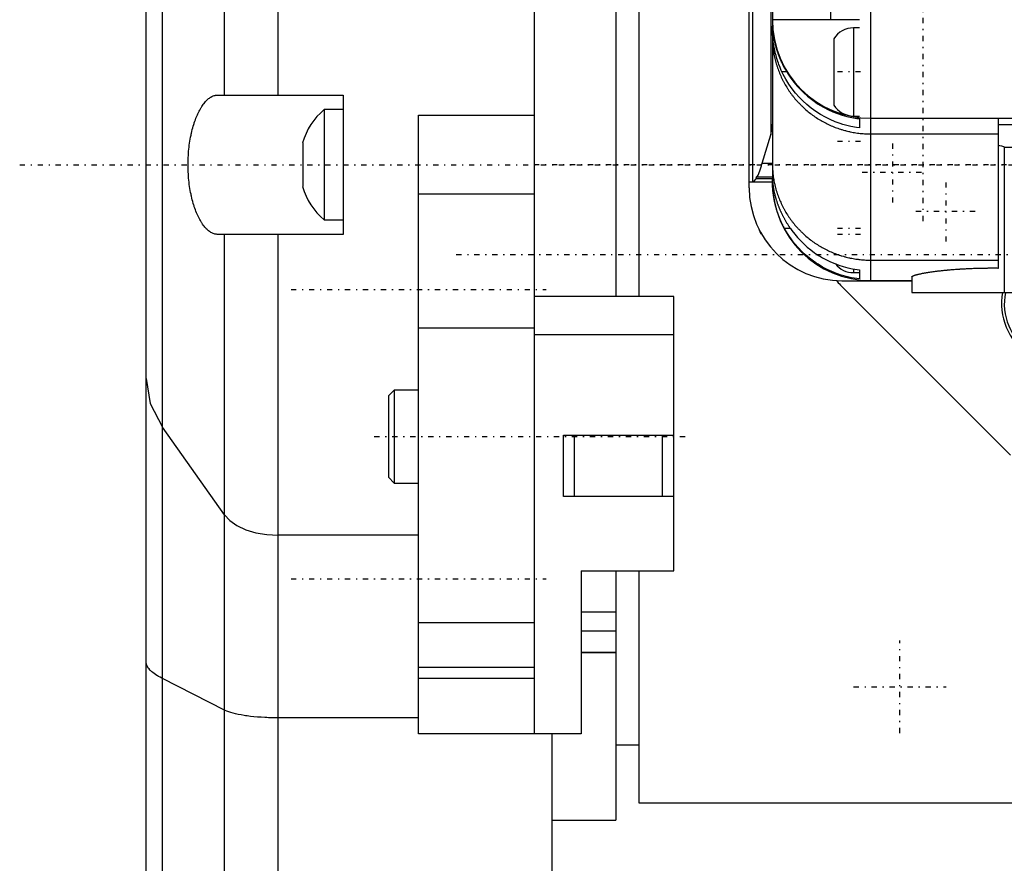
# Model space of a CAD drawing. Extents: x -128 to 128, y -5 to 816.
# Tile 5 of 11: x -120 to -35, y 580 to 652. Entities that reach past the tile are written whole.
import ezdxf

# ---------------------------------------------------------------- set-up
doc = ezdxf.new("R2010")
doc.units = 0
doc.linetypes.add('CENTER', pattern=[1.5, 0.45, -0.5, 0.05, -0.5])
doc.layers.add('AM_0', color=7, linetype='CONTINUOUS')
doc.layers.add('AM_7', color=7, linetype='CENTER')

msp = doc.modelspace()

# ---------------------------------------------------------------- linework, layer by layer
at = {"layer": 'AM_0', "color": 7, "linetype": 'CONTINUOUS'}
for p, q in [((-46.5, 630.014), (-46.5, 729.986)), ((-57, 638), (-57, 722)), ((-56.696, 638.524), (-56.696, 721.476)), ((-55.137, 717.414), (-55.137, 642.586)), ((-75.5, 590.95), (-75.5, 706.616)), ((-97.6, 646), (-97.6, 696.121)), ((-102.243, 646), (-102.243, 692.768)), ((-107.572, 517.548), (-107.572, 680.022)), ((-55, 679.176), (-55, 638.968)), ((-50, 675.5), (-50, 652.5)), ((-68.5, 673.555), (-68.5, 628.65)), ((-66.5, 673.555), (-66.5, 628.65)), ((-109, 289.9), (-109, 672.6)), ((-47.5, 652.5), (-55, 652.5)), ((-47.5, 651.8), (-48, 651.8)), ((-48, 651.8), (-48, 644.2)), ((-49.7, 650.854), (-49.7, 645.146)), ((-53.763, 648), (-54.169, 648)), ((-102.845, 646), (-92, 646)), ((-92, 646), (-92, 634)), ((-92, 644.75), (-93.646, 644.75)), ((-93.646, 644.75), (-93.646, 635.25)), ((-85.5, 644.263), (-75.5, 644.263)), ((-85.5, 590.95), (-85.5, 644.263)), ((-48, 644.2), (-47.5, 644.2)), ((-47.5, 643.971), (-47.5, 643.185)), ((-46.5, 644), (-31, 644)), ((-35.5, 631.1), (-35.5, 644)), ((-18.821, 643.45), (-35.5, 643.45)), ((-95.5, 641.879), (-95.5, 638.121)), ((-55.874, 640.122), (-55.137, 642.586)), ((-46.5, 642.654), (-35.5, 642.654)), ((-35, 641.552), (-35, 629)), ((-17.5, 641.476), (-35, 641.476)), ((-55.875, 640.154), (-55.874, 640.122)), ((-55.874, 640.122), (-55, 640.122)), ((-57, 638.524), (-56.696, 638.524)), ((-57, 638.514), (-55, 638.514)), ((-55, 638.798), (-56.394, 638.798)), ((-56.296, 638.968), (-55, 638.968)), ((-55, 638.514), (-55, 638.798)), ((-75.5, 637.454), (-85.5, 637.454)), ((-93.646, 635.25), (-92, 635.25)), ((-53.44, 634.5), (-53.947, 634.5)), ((-92, 634), (-102.845, 634)), ((-102.243, 568), (-102.243, 634)), ((-97.6, 568), (-97.6, 634)), ((-46.5, 631.777), (-35.5, 631.777)), ((-48, 631.008), (-48, 630.7)), ((-47.5, 630.935), (-47.5, 630.153)), ((-49, 630), (-42.986, 630)), ((-48, 630.7), (-47.5, 630.7)), ((-46.5, 630.014), (-42.986, 630.014)), ((-42.986, 630.341), (-42.986, 629)), ((-34.466, 614.964), (-49.136, 629.634)), ((-63.5, 628.65), (-75.5, 628.65)), ((-63.5, 605.009), (-63.5, 628.65)), ((-42.986, 629), (27.986, 629)), ((-75.5, 625.919), (-85.5, 625.919)), ((-75.5, 625.379), (-63.5, 625.379)), ((-87.6, 620.57), (-88.1, 620.07)), ((-88.1, 620.07), (-88.1, 613.07)), ((-85.5, 620.57), (-87.6, 620.57)), ((-87.6, 620.57), (-87.6, 612.57)), ((-102.243, 609.84), (-107.572, 617.377)), ((-73, 616.689), (-63.5, 616.689)), ((-73, 611.407), (-73, 616.689)), ((-72.1, 616.689), (-72.1, 611.407)), ((-64.5, 616.689), (-64.5, 611.407)), ((-88.1, 613.07), (-87.6, 612.57)), ((-87.6, 612.57), (-85.5, 612.57)), ((-63.5, 611.407), (-73, 611.407)), ((-85.5, 608.063), (-97.6, 608.063)), ((-71.5, 605.009), (-63.5, 605.009)), ((-71.5, 605.009), (-71.5, 590.964)), ((-68.5, 605.009), (-68.5, 583.5)), ((-66.5, 605.001), (-66.5, 585)), ((-68.5, 601.446), (-71.5, 601.446)), ((-85.5, 600.535), (-75.5, 600.535)), ((-68.5, 599.812), (-71.5, 599.812)), ((-68.5, 597.977), (-71.5, 597.977)), ((-68.5, 597.922), (-71.5, 597.922)), ((-85.5, 596.707), (-75.5, 596.707)), ((-102.243, 592.994), (-107.572, 595.711)), ((-75.5, 595.722), (-85.5, 595.722)), ((-85.5, 592.328), (-97.6, 592.328)), ((-75.5, 590.95), (-85.5, 590.95)), ((-71.5, 590.964), (-75.5, 590.964)), ((-74, 468.9), (-74, 590.964)), ((-68.5, 590), (-66.5, 590)), ((-66.5, 585), (-33.265, 585)), ((-74, 583.5), (-68.5, 583.5))]:
    msp.add_line(p, q, dxfattribs=at)
for points in [[(-109, 621.573), (-108.64, 619.436), (-107.572, 617.377)], [(-102.243, 609.84), (-101.786, 609.344), (-101.165, 608.908), (-100.404, 608.549), (-99.533, 608.283), (-98.586, 608.119), (-97.6, 608.063)]]:
    msp.add_lwpolyline(points, dxfattribs=at)
for points in [[(-55, 652.258, 0), (-55, 652.249, 0), (-55, 652.231, 0), (-55, 652.213, 0), (-55, 652.203, 0), (-55, 652.193, 0), (-54.999, 652.174, 0), (-54.999, 652.153, 0), (-54.999, 652.132, 0), (-54.998, 652.111, 0), (-54.998, 652.088, 0), (-54.997, 652.077, 0), (-54.997, 652.066, 0), (-54.996, 652.042, 0), (-54.996, 652.019, 0), (-54.995, 651.994, 0), (-54.994, 651.969, 0), (-54.992, 651.943, 0), (-54.992, 651.93, 0), (-54.991, 651.917, 0), (-54.99, 651.89, 0), (-54.988, 651.863, 0), (-54.987, 651.849, 0), (-54.987, 651.835, 0), (-54.985, 651.807, 0), (-54.983, 651.778, 0), (-54.982, 651.763, 0), (-54.981, 651.748, 0), (-54.978, 651.718, 0), (-54.976, 651.688, 0), (-54.973, 651.657, 0), (-54.971, 651.625, 0), (-54.968, 651.593, 0), (-54.966, 651.577, 0), (-54.965, 651.561, 0), (-54.961, 651.528, 0), (-54.958, 651.494, 0), (-54.954, 651.46, 0), (-54.95, 651.426, 0), (-54.946, 651.391, 0), (-54.944, 651.373, 0), (-54.942, 651.356, 0), (-54.937, 651.32, 0), (-54.932, 651.283, 0), (-54.927, 651.247, 0), (-54.922, 651.209, 0), (-54.917, 651.172, 0), (-54.914, 651.153, 0), (-54.911, 651.134, 0), (-54.905, 651.095, 0), (-54.899, 651.056, 0), (-54.892, 651.017, 0), (-54.885, 650.977, 0), (-54.878, 650.936, 0), (-54.875, 650.916, 0), (-54.871, 650.896, 0), (-54.863, 650.855, 0), (-54.856, 650.814, 0), (-54.847, 650.772, 0), (-54.839, 650.73, 0), (-54.83, 650.688, 0), (-54.826, 650.667, 0), (-54.821, 650.646, 0), (-54.812, 650.603, 0), (-54.802, 650.56, 0), (-54.797, 650.538, 0), (-54.792, 650.516, 0), (-54.782, 650.473, 0), (-54.771, 650.429, 0), (-54.766, 650.407, 0), (-54.761, 650.385, 0), (-54.749, 650.34, 0), (-54.738, 650.296, 0), (-54.726, 650.251, 0), (-54.714, 650.205, 0), (-54.701, 650.16, 0), (-54.695, 650.137, 0), (-54.688, 650.114, 0), (-54.675, 650.068, 0), (-54.662, 650.022, 0), (-54.648, 649.976, 0), (-54.633, 649.929, 0), (-54.619, 649.883, 0), (-54.611, 649.859, 0), (-54.604, 649.836, 0), (-54.589, 649.789, 0), (-54.573, 649.741, 0), (-54.557, 649.694, 0), (-54.54, 649.646, 0), (-54.523, 649.598, 0), (-54.515, 649.574, 0), (-54.506, 649.55, 0), (-54.489, 649.502, 0), (-54.471, 649.454, 0), (-54.453, 649.406, 0), (-54.434, 649.358, 0), (-54.415, 649.31, 0), (-54.406, 649.286, 0), (-54.396, 649.262, 0), (-54.376, 649.214, 0), (-54.357, 649.166, 0), (-54.336, 649.117, 0), (-54.316, 649.069, 0), (-54.295, 649.021, 0), (-54.284, 648.997, 0), (-54.273, 648.973, 0), (-54.252, 648.925, 0), (-54.23, 648.876, 0), (-54.218, 648.852, 0), (-54.207, 648.828, 0), (-54.184, 648.78, 0), (-54.161, 648.732, 0), (-54.15, 648.708, 0), (-54.138, 648.684, 0), (-54.114, 648.636, 0), (-54.09, 648.588, 0), (-54.004, 648.421, 0), (-53.846, 648.139, 0), (-53.763, 648, 0)], [(-54.169, 648, 0), (-54.227, 648.125, 0), (-54.336, 648.378, 0), (-54.437, 648.634, 0), (-54.484, 648.762, 0), (-54.528, 648.89, 0), (-54.61, 649.147, 0), (-54.682, 649.402, 0), (-54.745, 649.653, 0), (-54.8, 649.899, 0), (-54.846, 650.14, 0), (-54.867, 650.258, 0), (-54.885, 650.374, 0), (-54.917, 650.602, 0), (-54.943, 650.821, 0), (-54.963, 651.029, 0), (-54.977, 651.226, 0), (-54.988, 651.411, 0), (-54.991, 651.499, 0), (-54.994, 651.584, 0), (-54.998, 651.744, 0), (-55, 651.889, 0), (-55, 651.957, 0)], [(-55, 651.033, 0), (-55, 650.972, 0), (-54.998, 650.85, 0), (-54.994, 650.728, 0), (-54.992, 650.667, 0), (-54.989, 650.606, 0), (-54.982, 650.484, 0), (-54.973, 650.362, 0), (-54.962, 650.24, 0), (-54.949, 650.119, 0), (-54.935, 649.998, 0), (-54.927, 649.937, 0), (-54.919, 649.877, 0), (-54.901, 649.756, 0), (-54.881, 649.636, 0), (-54.86, 649.516, 0), (-54.836, 649.397, 0), (-54.811, 649.277, 0), (-54.798, 649.218, 0), (-54.785, 649.159, 0), (-54.756, 649.04, 0), (-54.726, 648.922, 0), (-54.71, 648.863, 0), (-54.694, 648.804, 0), (-54.66, 648.687, 0), (-54.625, 648.571, 0), (-54.606, 648.512, 0), (-54.587, 648.454, 0), (-54.549, 648.339, 0), (-54.508, 648.223, 0), (-54.466, 648.109, 0), (-54.422, 647.995, 0), (-54.376, 647.881, 0), (-54.352, 647.825, 0), (-54.328, 647.768, 0), (-54.279, 647.656, 0), (-54.228, 647.545, 0), (-54.176, 647.434, 0), (-54.122, 647.325, 0), (-54.067, 647.216, 0), (-54.038, 647.161, 0), (-54.009, 647.108, 0), (-53.951, 647, 0), (-53.891, 646.894, 0), (-53.829, 646.789, 0), (-53.765, 646.684, 0), (-53.701, 646.581, 0), (-53.668, 646.529, 0), (-53.634, 646.478, 0), (-53.566, 646.376, 0), (-53.497, 646.276, 0), (-53.426, 646.176, 0), (-53.354, 646.077, 0), (-53.28, 645.98, 0), (-53.243, 645.931, 0), (-53.205, 645.883, 0), (-53.129, 645.788, 0), (-53.051, 645.693, 0), (-52.971, 645.6, 0), (-52.89, 645.508, 0), (-52.808, 645.417, 0), (-52.766, 645.372, 0), (-52.724, 645.327, 0), (-52.639, 645.238, 0), (-52.553, 645.151, 0), (-52.51, 645.107, 0), (-52.466, 645.064, 0), (-52.377, 644.979, 0), (-52.286, 644.895, 0), (-52.241, 644.854, 0), (-52.195, 644.813, 0), (-52.103, 644.732, 0), (-52.009, 644.652, 0), (-51.914, 644.574, 0), (-51.819, 644.497, 0), (-51.722, 644.422, 0), (-51.673, 644.384, 0), (-51.624, 644.347, 0), (-51.525, 644.275, 0), (-51.425, 644.204, 0), (-51.324, 644.134, 0), (-51.221, 644.066, 0), (-51.118, 643.999, 0), (-51.066, 643.966, 0), (-51.014, 643.933, 0), (-50.909, 643.869, 0), (-50.803, 643.807, 0), (-50.696, 643.746, 0), (-50.588, 643.687, 0), (-50.48, 643.629, 0), (-50.425, 643.601, 0), (-50.37, 643.573, 0), (-50.26, 643.518, 0), (-50.148, 643.465, 0), (-50.036, 643.413, 0), (-49.923, 643.364, 0), (-49.809, 643.315, 0), (-49.752, 643.292, 0), (-49.695, 643.268, 0), (-49.58, 643.223, 0), (-49.464, 643.18, 0), (-49.348, 643.138, 0), (-49.231, 643.098, 0), (-49.113, 643.06, 0), (-49.055, 643.041, 0), (-48.996, 643.023, 0), (-48.877, 642.988, 0), (-48.758, 642.955, 0), (-48.699, 642.939, 0), (-48.639, 642.924, 0), (-48.519, 642.894, 0), (-48.399, 642.866, 0), (-48.339, 642.852, 0), (-48.279, 642.839, 0), (-48.158, 642.815, 0), (-48.037, 642.792, 0), (-47.915, 642.771, 0), (-47.793, 642.752, 0), (-47.671, 642.734, 0), (-47.61, 642.726, 0), (-47.549, 642.718, 0), (-47.426, 642.704, 0), (-47.303, 642.691, 0), (-47.18, 642.681, 0), (-47.057, 642.672, 0), (-46.933, 642.665, 0), (-46.871, 642.662, 0), (-46.81, 642.66, 0), (-46.686, 642.656, 0), (-46.562, 642.654, 0), (-46.5, 642.654, 0)], [(-47.5, 643.185, 0), (-47.74, 643.217, 0), (-48.22, 643.302, 0), (-48.694, 643.416, 0), (-48.926, 643.482, 0), (-49.153, 643.553, 0), (-49.591, 643.712, 0), (-50.009, 643.89, 0), (-50.43, 644.097, 0), (-50.85, 644.333, 0), (-51.261, 644.596, 0), (-51.461, 644.737, 0), (-51.656, 644.882, 0), (-52.027, 645.185, 0), (-52.372, 645.499, 0), (-52.69, 645.823, 0), (-53.001, 646.174, 0), (-53.299, 646.553, 0), (-53.442, 646.75, 0), (-53.579, 646.952, 0), (-53.835, 647.366, 0), (-54.065, 647.788, 0), (-54.169, 648, 0)], [(-53.763, 648, 0), (-53.647, 647.814, 0), (-53.401, 647.452, 0), (-53.137, 647.105, 0), (-53.001, 646.938, 0), (-52.862, 646.777, 0), (-52.58, 646.473, 0), (-52.288, 646.188, 0), (-51.972, 645.909, 0), (-51.634, 645.639, 0), (-51.278, 645.383, 0), (-51.095, 645.262, 0), (-50.91, 645.146, 0), (-50.533, 644.93, 0), (-50.153, 644.738, 0), (-49.777, 644.569, 0), (-49.395, 644.42, 0), (-48.992, 644.286, 0), (-48.785, 644.225, 0), (-48.575, 644.169, 0), (-48.147, 644.073, 0), (-47.716, 643.999, 0), (-47.5, 643.971, 0)], [(-102.845, 634, 0), (-102.878, 634.001, 0), (-102.944, 634.005, 0), (-103.01, 634.014, 0), (-103.043, 634.02, 0), (-103.076, 634.028, 0), (-103.14, 634.046, 0), (-103.206, 634.068, 0), (-103.272, 634.095, 0), (-103.338, 634.127, 0), (-103.405, 634.163, 0), (-103.438, 634.183, 0), (-103.472, 634.205, 0), (-103.539, 634.251, 0), (-103.606, 634.303, 0), (-103.673, 634.359, 0), (-103.74, 634.42, 0), (-103.807, 634.486, 0), (-103.84, 634.521, 0), (-103.873, 634.557, 0), (-103.939, 634.633, 0), (-104.004, 634.713, 0), (-104.037, 634.755, 0), (-104.069, 634.798, 0), (-104.132, 634.888, 0), (-104.195, 634.982, 0), (-104.226, 635.03, 0), (-104.256, 635.08, 0), (-104.317, 635.182, 0), (-104.376, 635.287, 0), (-104.434, 635.397, 0), (-104.491, 635.51, 0), (-104.546, 635.626, 0), (-104.572, 635.685, 0), (-104.599, 635.745, 0), (-104.651, 635.867, 0), (-104.701, 635.992, 0), (-104.749, 636.118, 0), (-104.796, 636.249, 0), (-104.843, 636.385, 0), (-104.865, 636.454, 0), (-104.888, 636.525, 0), (-104.932, 636.67, 0), (-104.974, 636.819, 0), (-105.015, 636.972, 0), (-105.054, 637.128, 0), (-105.092, 637.288, 0), (-105.11, 637.37, 0), (-105.127, 637.452, 0), (-105.161, 637.618, 0), (-105.192, 637.787, 0), (-105.221, 637.959, 0), (-105.248, 638.132, 0), (-105.273, 638.308, 0), (-105.284, 638.396, 0), (-105.295, 638.485, 0), (-105.314, 638.663, 0), (-105.332, 638.842, 0), (-105.346, 639.021, 0), (-105.358, 639.201, 0), (-105.368, 639.38, 0), (-105.372, 639.47, 0), (-105.375, 639.559, 0), (-105.38, 639.736, 0), (-105.382, 639.913, 0), (-105.383, 640, 0), (-105.382, 640.087, 0), (-105.38, 640.264, 0), (-105.375, 640.441, 0), (-105.372, 640.53, 0), (-105.368, 640.62, 0), (-105.358, 640.799, 0), (-105.346, 640.979, 0), (-105.332, 641.158, 0), (-105.314, 641.337, 0), (-105.295, 641.515, 0), (-105.284, 641.604, 0), (-105.273, 641.692, 0), (-105.248, 641.868, 0), (-105.221, 642.041, 0), (-105.192, 642.213, 0), (-105.161, 642.382, 0), (-105.127, 642.548, 0), (-105.11, 642.63, 0), (-105.092, 642.712, 0), (-105.054, 642.872, 0), (-105.015, 643.028, 0), (-104.974, 643.181, 0), (-104.932, 643.33, 0), (-104.888, 643.475, 0), (-104.865, 643.546, 0), (-104.843, 643.615, 0), (-104.796, 643.751, 0), (-104.749, 643.882, 0), (-104.701, 644.008, 0), (-104.651, 644.133, 0), (-104.599, 644.255, 0), (-104.572, 644.315, 0), (-104.546, 644.374, 0), (-104.491, 644.49, 0), (-104.434, 644.603, 0), (-104.376, 644.713, 0), (-104.317, 644.818, 0), (-104.256, 644.92, 0), (-104.226, 644.97, 0), (-104.195, 645.018, 0), (-104.132, 645.112, 0), (-104.069, 645.202, 0), (-104.037, 645.245, 0), (-104.004, 645.287, 0), (-103.939, 645.367, 0), (-103.873, 645.443, 0), (-103.84, 645.479, 0), (-103.807, 645.514, 0), (-103.74, 645.58, 0), (-103.673, 645.641, 0), (-103.606, 645.697, 0), (-103.539, 645.749, 0), (-103.472, 645.795, 0), (-103.438, 645.817, 0), (-103.405, 645.837, 0), (-103.338, 645.873, 0), (-103.272, 645.905, 0), (-103.206, 645.932, 0), (-103.14, 645.954, 0), (-103.076, 645.972, 0), (-103.043, 645.98, 0), (-103.01, 645.986, 0), (-102.944, 645.995, 0), (-102.878, 645.999, 0), (-102.845, 646, 0)], [(-55.137, 642.586, 0), (-55.095, 642.739, 0), (-55.034, 643.044, 0), (-55.004, 643.349, 0), (-55, 643.502, 0)], [(-35.5, 641.687, 0), (-35.414, 641.671, 0), (-35.244, 641.631, 0), (-35.079, 641.58, 0), (-35, 641.552, 0)], [(-56.296, 638.968, 0), (-56.225, 639.114, 0), (-56.085, 639.469, 0), (-55.944, 639.906, 0), (-55.875, 640.154, 0)], [(-55, 640.122, 0), (-55, 640.061, 0), (-54.998, 639.94, 0), (-54.994, 639.818, 0), (-54.992, 639.758, 0), (-54.989, 639.697, 0), (-54.982, 639.576, 0), (-54.973, 639.455, 0), (-54.962, 639.334, 0), (-54.949, 639.213, 0), (-54.935, 639.093, 0), (-54.927, 639.033, 0), (-54.919, 638.972, 0), (-54.901, 638.852, 0), (-54.881, 638.732, 0), (-54.86, 638.613, 0), (-54.837, 638.494, 0), (-54.812, 638.375, 0), (-54.799, 638.316, 0), (-54.785, 638.256, 0), (-54.756, 638.138, 0), (-54.726, 638.021, 0), (-54.71, 637.962, 0), (-54.694, 637.903, 0), (-54.66, 637.787, 0), (-54.625, 637.67, 0), (-54.607, 637.612, 0), (-54.588, 637.555, 0), (-54.549, 637.439, 0), (-54.508, 637.325, 0), (-54.466, 637.211, 0), (-54.422, 637.097, 0), (-54.376, 636.984, 0), (-54.353, 636.928, 0), (-54.329, 636.872, 0), (-54.28, 636.761, 0), (-54.23, 636.65, 0), (-54.177, 636.54, 0), (-54.123, 636.431, 0), (-54.068, 636.322, 0), (-54.04, 636.268, 0), (-54.011, 636.215, 0), (-53.952, 636.108, 0), (-53.892, 636.002, 0), (-53.83, 635.897, 0), (-53.767, 635.792, 0), (-53.702, 635.689, 0), (-53.669, 635.638, 0), (-53.635, 635.587, 0), (-53.567, 635.485, 0), (-53.498, 635.385, 0), (-53.427, 635.286, 0), (-53.355, 635.187, 0), (-53.281, 635.09, 0), (-53.244, 635.042, 0), (-53.206, 634.993, 0), (-53.129, 634.898, 0), (-53.051, 634.804, 0), (-52.971, 634.711, 0), (-52.891, 634.619, 0), (-52.808, 634.529, 0), (-52.767, 634.484, 0), (-52.725, 634.439, 0), (-52.64, 634.351, 0), (-52.554, 634.264, 0), (-52.51, 634.221, 0), (-52.467, 634.178, 0), (-52.378, 634.093, 0), (-52.288, 634.01, 0), (-52.243, 633.969, 0), (-52.197, 633.928, 0), (-52.104, 633.847, 0), (-52.011, 633.768, 0), (-51.916, 633.69, 0), (-51.82, 633.613, 0), (-51.723, 633.538, 0), (-51.674, 633.501, 0), (-51.625, 633.464, 0), (-51.526, 633.392, 0), (-51.426, 633.321, 0), (-51.325, 633.251, 0), (-51.222, 633.183, 0), (-51.119, 633.116, 0), (-51.067, 633.083, 0), (-51.015, 633.051, 0), (-50.91, 632.987, 0), (-50.803, 632.925, 0), (-50.696, 632.864, 0), (-50.588, 632.805, 0), (-50.48, 632.748, 0), (-50.425, 632.719, 0), (-50.37, 632.692, 0), (-50.259, 632.637, 0), (-50.148, 632.584, 0), (-50.036, 632.533, 0), (-49.923, 632.483, 0), (-49.81, 632.435, 0), (-49.753, 632.412, 0), (-49.696, 632.389, 0), (-49.581, 632.344, 0), (-49.465, 632.301, 0), (-49.349, 632.259, 0), (-49.232, 632.219, 0), (-49.115, 632.181, 0), (-49.056, 632.163, 0), (-48.997, 632.145, 0), (-48.879, 632.11, 0), (-48.76, 632.077, 0), (-48.7, 632.061, 0), (-48.64, 632.045, 0), (-48.52, 632.016, 0), (-48.4, 631.988, 0), (-48.34, 631.974, 0), (-48.279, 631.961, 0), (-48.158, 631.937, 0), (-48.037, 631.914, 0), (-47.915, 631.893, 0), (-47.793, 631.874, 0), (-47.671, 631.856, 0), (-47.609, 631.848, 0), (-47.548, 631.84, 0), (-47.425, 631.826, 0), (-47.302, 631.814, 0), (-47.179, 631.803, 0), (-47.056, 631.794, 0), (-46.933, 631.787, 0), (-46.871, 631.784, 0), (-46.809, 631.782, 0), (-46.685, 631.778, 0), (-46.562, 631.777, 0), (-46.5, 631.777, 0)], [(-56.696, 638.524, 0), (-56.646, 638.544, 0), (-56.545, 638.615, 0), (-56.444, 638.727, 0), (-56.394, 638.798, 0)], [(-56.394, 638.798, 0), (-56.392, 638.809, 0), (-56.388, 638.83, 0), (-56.385, 638.85, 0), (-56.383, 638.859, 0), (-56.381, 638.869, 0), (-56.377, 638.886, 0), (-56.373, 638.902, 0), (-56.369, 638.917, 0), (-56.365, 638.931, 0), (-56.362, 638.943, 0), (-56.36, 638.949, 0), (-56.358, 638.955, 0), (-56.354, 638.965, 0), (-56.35, 638.973, 0), (-56.346, 638.981, 0), (-56.342, 638.987, 0), (-56.338, 638.992, 0), (-56.336, 638.994, 0), (-56.334, 638.996, 0), (-56.33, 638.999, 0), (-56.326, 639, 0), (-56.324, 639, 0)], [(-56.324, 639, 0), (-56.32, 638.999, 0), (-56.31, 638.992, 0), (-56.301, 638.977, 0), (-56.296, 638.968, 0)], [(-55, 638.968, 0), (-55, 638.964, 0), (-55, 638.955, 0), (-55, 638.946, 0), (-55, 638.941, 0), (-55, 638.936, 0), (-55, 638.924, 0), (-55, 638.912, 0), (-54.999, 638.9, 0), (-54.999, 638.886, 0), (-54.999, 638.871, 0), (-54.998, 638.864, 0), (-54.998, 638.856, 0), (-54.998, 638.839, 0), (-54.997, 638.822, 0), (-54.996, 638.804, 0), (-54.996, 638.785, 0), (-54.995, 638.765, 0), (-54.994, 638.755, 0), (-54.994, 638.745, 0), (-54.993, 638.723, 0), (-54.992, 638.701, 0), (-54.991, 638.689, 0), (-54.99, 638.678, 0), (-54.989, 638.654, 0), (-54.987, 638.629, 0), (-54.986, 638.616, 0), (-54.985, 638.603, 0), (-54.983, 638.577, 0), (-54.981, 638.55, 0), (-54.979, 638.522, 0), (-54.976, 638.493, 0), (-54.973, 638.464, 0), (-54.972, 638.449, 0), (-54.97, 638.433, 0), (-54.967, 638.402, 0), (-54.964, 638.37, 0), (-54.96, 638.338, 0), (-54.956, 638.304, 0), (-54.952, 638.27, 0), (-54.949, 638.253, 0), (-54.947, 638.235, 0), (-54.942, 638.2, 0), (-54.937, 638.163, 0), (-54.932, 638.126, 0), (-54.926, 638.089, 0), (-54.92, 638.05, 0), (-54.917, 638.031, 0), (-54.914, 638.011, 0), (-54.907, 637.972, 0), (-54.9, 637.932, 0), (-54.893, 637.891, 0), (-54.885, 637.849, 0), (-54.877, 637.807, 0), (-54.873, 637.786, 0), (-54.869, 637.765, 0), (-54.86, 637.721, 0), (-54.851, 637.678, 0), (-54.841, 637.633, 0), (-54.832, 637.588, 0), (-54.821, 637.543, 0), (-54.816, 637.52, 0), (-54.81, 637.497, 0), (-54.799, 637.45, 0), (-54.787, 637.403, 0), (-54.781, 637.38, 0), (-54.775, 637.356, 0), (-54.763, 637.308, 0), (-54.75, 637.259, 0), (-54.743, 637.235, 0), (-54.736, 637.21, 0), (-54.722, 637.16, 0), (-54.708, 637.11, 0), (-54.693, 637.06, 0), (-54.678, 637.009, 0), (-54.662, 636.958, 0), (-54.654, 636.932, 0), (-54.645, 636.906, 0), (-54.628, 636.854, 0), (-54.611, 636.802, 0), (-54.593, 636.75, 0), (-54.575, 636.697, 0), (-54.556, 636.644, 0), (-54.547, 636.618, 0), (-54.537, 636.591, 0), (-54.517, 636.538, 0), (-54.497, 636.484, 0), (-54.477, 636.43, 0), (-54.455, 636.376, 0), (-54.434, 636.322, 0), (-54.423, 636.295, 0), (-54.411, 636.267, 0), (-54.389, 636.213, 0), (-54.365, 636.158, 0), (-54.342, 636.103, 0), (-54.317, 636.048, 0), (-54.293, 635.993, 0), (-54.28, 635.965, 0), (-54.268, 635.938, 0), (-54.242, 635.882, 0), (-54.216, 635.827, 0), (-54.189, 635.772, 0), (-54.162, 635.717, 0), (-54.135, 635.662, 0), (-54.121, 635.634, 0), (-54.107, 635.607, 0), (-54.078, 635.552, 0), (-54.049, 635.496, 0), (-54.035, 635.469, 0), (-54.02, 635.441, 0), (-53.99, 635.386, 0), (-53.96, 635.331, 0), (-53.945, 635.304, 0), (-53.929, 635.277, 0), (-53.898, 635.222, 0), (-53.867, 635.167, 0), (-53.835, 635.113, 0), (-53.803, 635.059, 0), (-53.77, 635.005, 0), (-53.753, 634.978, 0), (-53.737, 634.951, 0), (-53.703, 634.897, 0), (-53.669, 634.843, 0), (-53.635, 634.79, 0), (-53.6, 634.737, 0), (-53.565, 634.684, 0), (-53.548, 634.657, 0), (-53.53, 634.631, 0), (-53.494, 634.578, 0), (-53.458, 634.526, 0), (-53.44, 634.5, 0)], [(-53.947, 634.5, 0), (-53.96, 634.524, 0), (-53.986, 634.572, 0), (-54.012, 634.62, 0), (-54.025, 634.645, 0), (-54.037, 634.669, 0), (-54.062, 634.717, 0), (-54.087, 634.766, 0), (-54.111, 634.815, 0), (-54.136, 634.864, 0), (-54.159, 634.913, 0), (-54.171, 634.937, 0), (-54.183, 634.962, 0), (-54.206, 635.011, 0), (-54.228, 635.061, 0), (-54.251, 635.11, 0), (-54.273, 635.16, 0), (-54.294, 635.21, 0), (-54.305, 635.234, 0), (-54.315, 635.259, 0), (-54.336, 635.309, 0), (-54.357, 635.359, 0), (-54.367, 635.384, 0), (-54.377, 635.409, 0), (-54.397, 635.458, 0), (-54.416, 635.508, 0), (-54.426, 635.533, 0), (-54.435, 635.558, 0), (-54.454, 635.608, 0), (-54.472, 635.657, 0), (-54.49, 635.707, 0), (-54.508, 635.757, 0), (-54.525, 635.806, 0), (-54.534, 635.831, 0), (-54.542, 635.856, 0), (-54.559, 635.905, 0), (-54.575, 635.955, 0), (-54.591, 636.004, 0), (-54.606, 636.054, 0), (-54.621, 636.103, 0), (-54.629, 636.127, 0), (-54.636, 636.152, 0), (-54.65, 636.201, 0), (-54.664, 636.249, 0), (-54.678, 636.298, 0), (-54.691, 636.346, 0), (-54.704, 636.394, 0), (-54.71, 636.418, 0), (-54.716, 636.442, 0), (-54.728, 636.489, 0), (-54.74, 636.537, 0), (-54.752, 636.584, 0), (-54.763, 636.631, 0), (-54.774, 636.677, 0), (-54.779, 636.701, 0), (-54.784, 636.724, 0), (-54.794, 636.77, 0), (-54.804, 636.816, 0), (-54.814, 636.861, 0), (-54.823, 636.906, 0), (-54.832, 636.951, 0), (-54.836, 636.974, 0), (-54.84, 636.996, 0), (-54.849, 637.04, 0), (-54.857, 637.084, 0), (-54.86, 637.106, 0), (-54.864, 637.128, 0), (-54.872, 637.172, 0), (-54.879, 637.215, 0), (-54.882, 637.236, 0), (-54.886, 637.257, 0), (-54.892, 637.3, 0), (-54.899, 637.342, 0), (-54.905, 637.384, 0), (-54.911, 637.425, 0), (-54.916, 637.466, 0), (-54.919, 637.487, 0), (-54.922, 637.507, 0), (-54.927, 637.547, 0), (-54.932, 637.587, 0), (-54.936, 637.626, 0), (-54.941, 637.665, 0), (-54.945, 637.703, 0), (-54.947, 637.722, 0), (-54.949, 637.741, 0), (-54.953, 637.779, 0), (-54.956, 637.816, 0), (-54.96, 637.852, 0), (-54.963, 637.888, 0), (-54.966, 637.924, 0), (-54.967, 637.941, 0), (-54.969, 637.959, 0), (-54.971, 637.993, 0), (-54.974, 638.027, 0), (-54.976, 638.061, 0), (-54.979, 638.094, 0), (-54.981, 638.126, 0), (-54.982, 638.142, 0), (-54.982, 638.158, 0), (-54.984, 638.189, 0), (-54.986, 638.22, 0), (-54.987, 638.251, 0), (-54.989, 638.28, 0), (-54.99, 638.31, 0), (-54.991, 638.324, 0), (-54.991, 638.338, 0), (-54.992, 638.367, 0), (-54.993, 638.394, 0), (-54.994, 638.408, 0), (-54.994, 638.421, 0), (-54.995, 638.448, 0), (-54.996, 638.474, 0), (-54.996, 638.486, 0), (-54.997, 638.499, 0), (-54.997, 638.524, 0), (-54.998, 638.548, 0), (-54.998, 638.571, 0), (-54.998, 638.594, 0), (-54.999, 638.617, 0), (-54.999, 638.628, 0), (-54.999, 638.638, 0), (-54.999, 638.66, 0), (-55, 638.68, 0), (-55, 638.7, 0), (-55, 638.719, 0), (-55, 638.738, 0), (-55, 638.747, 0), (-55, 638.756, 0), (-55, 638.773, 0), (-55, 638.79, 0), (-55, 638.798, 0)], [(-55.928, 634, 0), (-55.968, 634.071, 0), (-56.047, 634.212, 0), (-56.121, 634.355, 0), (-56.157, 634.426, 0)], [(-47.5, 630.153, 0), (-47.726, 630.183, 0), (-48.178, 630.261, 0), (-48.624, 630.364, 0), (-48.844, 630.424, 0), (-49.06, 630.489, 0), (-49.477, 630.633, 0), (-49.873, 630.792, 0), (-50.269, 630.976, 0), (-50.666, 631.186, 0), (-51.058, 631.42, 0), (-51.25, 631.546, 0), (-51.439, 631.677, 0), (-51.803, 631.952, 0), (-52.145, 632.241, 0), (-52.461, 632.537, 0), (-52.759, 632.845, 0), (-53.05, 633.18, 0), (-53.192, 633.356, 0), (-53.33, 633.537, 0), (-53.593, 633.913, 0), (-53.835, 634.302, 0), (-53.947, 634.5, 0)], [(-53.44, 634.5, 0), (-53.321, 634.335, 0), (-53.075, 634.017, 0), (-52.819, 633.716, 0), (-52.689, 633.573, 0), (-52.557, 633.435, 0), (-52.287, 633.17, 0), (-51.996, 632.909, 0), (-51.686, 632.657, 0), (-51.361, 632.416, 0), (-51.022, 632.19, 0), (-50.85, 632.083, 0), (-50.675, 631.981, 0), (-50.324, 631.792, 0), (-49.973, 631.624, 0), (-49.626, 631.476, 0), (-49.264, 631.341, 0), (-48.887, 631.22, 0), (-48.694, 631.166, 0), (-48.498, 631.115, 0), (-48.1, 631.028, 0), (-47.7, 630.961, 0), (-47.5, 630.935, 0)], [(-42.986, 630.341, 0), (-42.983, 630.345, 0), (-42.975, 630.353, 0), (-42.966, 630.361, 0), (-42.961, 630.366, 0), (-42.956, 630.37, 0), (-42.944, 630.379, 0), (-42.93, 630.387, 0), (-42.915, 630.396, 0), (-42.898, 630.405, 0), (-42.88, 630.414, 0), (-42.87, 630.419, 0), (-42.86, 630.424, 0), (-42.839, 630.433, 0), (-42.816, 630.442, 0), (-42.792, 630.452, 0), (-42.766, 630.461, 0), (-42.739, 630.471, 0), (-42.724, 630.476, 0), (-42.71, 630.481, 0), (-42.68, 630.491, 0), (-42.648, 630.5, 0), (-42.631, 630.505, 0), (-42.614, 630.51, 0), (-42.58, 630.52, 0), (-42.543, 630.53, 0), (-42.525, 630.535, 0), (-42.506, 630.54, 0), (-42.466, 630.551, 0), (-42.426, 630.561, 0), (-42.384, 630.571, 0), (-42.34, 630.581, 0), (-42.295, 630.591, 0), (-42.273, 630.596, 0), (-42.249, 630.601, 0), (-42.202, 630.612, 0), (-42.153, 630.622, 0), (-42.103, 630.632, 0), (-42.051, 630.642, 0), (-41.999, 630.653, 0), (-41.972, 630.658, 0), (-41.945, 630.663, 0), (-41.89, 630.673, 0), (-41.833, 630.683, 0), (-41.776, 630.693, 0), (-41.717, 630.703, 0), (-41.658, 630.713, 0), (-41.627, 630.718, 0), (-41.597, 630.723, 0), (-41.535, 630.733, 0), (-41.472, 630.742, 0), (-41.409, 630.752, 0), (-41.344, 630.762, 0), (-41.279, 630.771, 0), (-41.246, 630.776, 0), (-41.212, 630.781, 0), (-41.145, 630.79, 0), (-41.078, 630.799, 0), (-41.009, 630.808, 0), (-40.94, 630.817, 0), (-40.87, 630.826, 0), (-40.834, 630.831, 0), (-40.798, 630.835, 0), (-40.725, 630.844, 0), (-40.651, 630.853, 0), (-40.614, 630.857, 0), (-40.576, 630.861, 0), (-40.499, 630.87, 0), (-40.421, 630.879, 0), (-40.382, 630.883, 0), (-40.342, 630.887, 0), (-40.262, 630.896, 0), (-40.181, 630.904, 0), (-40.098, 630.912, 0), (-40.015, 630.92, 0), (-39.93, 630.928, 0), (-39.887, 630.932, 0), (-39.844, 630.936, 0), (-39.758, 630.944, 0), (-39.67, 630.952, 0), (-39.581, 630.959, 0), (-39.492, 630.967, 0), (-39.401, 630.974, 0), (-39.356, 630.977, 0), (-39.31, 630.981, 0), (-39.218, 630.988, 0), (-39.125, 630.994, 0), (-39.031, 631.001, 0), (-38.937, 631.007, 0), (-38.842, 631.014, 0), (-38.794, 631.017, 0), (-38.746, 631.02, 0), (-38.65, 631.025, 0), (-38.553, 631.031, 0), (-38.455, 631.036, 0), (-38.357, 631.042, 0), (-38.258, 631.047, 0), (-38.209, 631.049, 0), (-38.159, 631.052, 0), (-38.06, 631.056, 0), (-37.96, 631.061, 0), (-37.86, 631.065, 0), (-37.759, 631.069, 0), (-37.659, 631.073, 0), (-37.608, 631.074, 0), (-37.558, 631.076, 0), (-37.457, 631.079, 0), (-37.356, 631.082, 0), (-37.305, 631.084, 0), (-37.254, 631.085, 0), (-37.153, 631.088, 0), (-37.052, 631.09, 0), (-37.001, 631.092, 0), (-36.95, 631.093, 0), (-36.849, 631.095, 0), (-36.748, 631.096, 0), (-36.647, 631.098, 0), (-36.546, 631.099, 0), (-36.446, 631.1, 0), (-36.396, 631.101, 0), (-36.346, 631.101, 0), (-36.246, 631.102, 0), (-36.146, 631.102, 0), (-36.047, 631.102, 0), (-35.949, 631.102, 0), (-35.85, 631.102, 0), (-35.8, 631.102, 0), (-35.75, 631.102, 0), (-35.65, 631.101, 0), (-35.55, 631.1, 0), (-35.5, 631.1, 0)], [(-107.572, 595.711, 0), (-107.649, 595.75, 0), (-107.798, 595.828, 0), (-107.938, 595.907, 0), (-108.005, 595.946, 0), (-108.07, 595.986, 0), (-108.193, 596.065, 0), (-108.308, 596.145, 0), (-108.414, 596.225, 0), (-108.511, 596.305, 0), (-108.599, 596.385, 0), (-108.64, 596.425, 0), (-108.679, 596.466, 0), (-108.75, 596.546, 0), (-108.812, 596.627, 0), (-108.865, 596.708, 0), (-108.91, 596.789, 0), (-108.945, 596.87, 0), (-108.96, 596.911, 0), (-108.972, 596.952, 0), (-108.99, 597.033, 0), (-108.999, 597.114, 0), (-109, 597.154, 0)], [(-97.6, 592.328, 0), (-97.768, 592.329, 0), (-98.101, 592.334, 0), (-98.432, 592.343, 0), (-98.595, 592.35, 0), (-98.758, 592.357, 0), (-99.079, 592.376, 0), (-99.395, 592.399, 0), (-99.702, 592.427, 0), (-99.998, 592.459, 0), (-100.283, 592.495, 0), (-100.421, 592.514, 0), (-100.556, 592.534, 0), (-100.816, 592.578, 0), (-101.061, 592.624, 0), (-101.292, 592.674, 0), (-101.505, 592.727, 0), (-101.701, 592.783, 0), (-101.792, 592.811, 0), (-101.879, 592.841, 0), (-102.039, 592.901, 0), (-102.18, 592.963, 0), (-102.243, 592.994, 0)]]:
    msp.add_polyline3d(points, dxfattribs=at)
for centre, radius, start, end in [((-46.5, 652.5), 8.5, 180, 270), ((-48, 649.8), 2, 90, 148.21167), ((-89.961, 640.336), 5.75, 129.85955, 164.43394), ((-48, 646.2), 2, 211.78833, 270), ((-46.5, 638.514), 8.5, 180, 270), ((-89.961, 639.664), 5.75, 195.56606, 230.14045), ((-49, 638), 8, 180, 270), ((-48, 632.7), 2, 218.65012, 270), ((-45.6, 633.17), 5, 219.13407, 225), ((-30, 628.04), 5.25, 169.46378, 10.53622), ((-30, 628.04), 5, 168.93048, 11.06952)]:
    msp.add_arc(centre, radius, start, end, dxfattribs=at)
at = {"layer": 'AM_7', "color": 4, "linetype": 'CENTER'}
for p, q in [((-42, 635.15), (-42, 741.85)), ((-47.39, 648), (-49.81, 648)), ((-47.39, 642), (-49.81, 642)), ((-44.62, 636.735), (-44.62, 641.985)), ((-119.9, 640), (119.9, 640)), ((73.7, 640), (-75.7, 640)), ((-47.245, 639.36), (-41.995, 639.36)), ((-40, 633.375), (-40, 638.625)), ((-42.625, 636), (-37.375, 636)), ((-47.39, 634.5), (-49.81, 634.5)), ((-47.39, 634), (-49.81, 634)), ((82.5, 632.236), (-82.5, 632.236)), ((-96.5, 629.24), (-74.5, 629.24)), ((-89.33, 616.57), (-62.27, 616.57)), ((-96.5, 604.31), (-74.5, 604.31)), ((-44, 591.01), (-44, 598.99)), ((-47.99, 595), (-40.01, 595))]:
    msp.add_line(p, q, dxfattribs=at)

doc.saveas('drawing.dxf')
